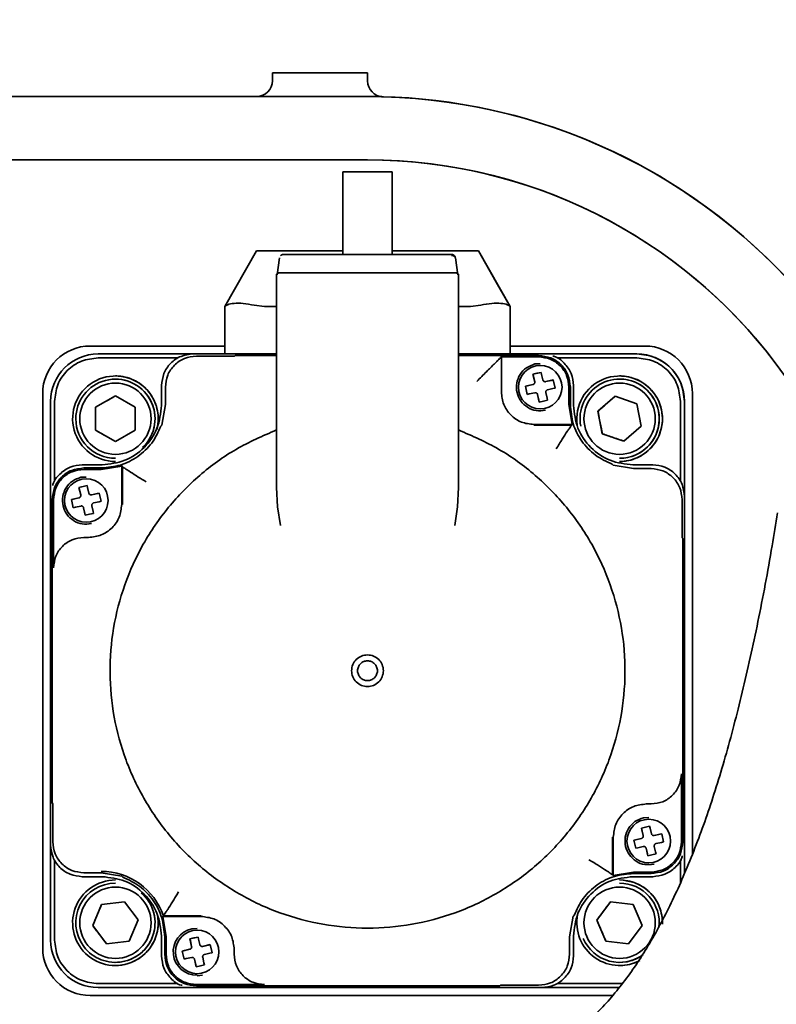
# Model space of a CAD drawing. Header units: millimetres. Extents: x 7702 to 16913, y -3294 to 4428.
# Tile 25 of 88: x 11468 to 11563, y -169 to -44. Entities that reach past the tile are written whole.
import ezdxf

# ---------------------------------------------------------------- set-up
doc = ezdxf.new("R2010")
doc.units = ezdxf.units.MM
doc.header["$LTSCALE"] = 6
doc.header["$PDSIZE"] = -1
doc.layers.add('标注层', color=150, linetype='Continuous')
doc.dimstyles.new('ISO-25', dxfattribs={"dimtxt": 40, "dimasz": 30, "dimexe": 10, "dimexo": 0.625, "dimtad": 1, "dimtoh": 1, "dimdec": 1, "dimtxsty": 'Standard', "dimcen": 2.5, "dimclrd": 1, "dimclre": 1, "dimclrt": 4, "dimadec": 0, "dimazin": 0, "dimtfac": 1, "dimtdec": 1, "dimtmove": 0, "dimatfit": 3, "dimfxl": 1, "dimarcsym": 0})

# ---------------------------------------------------------------- blocks, each defined once
blk = doc.blocks.new('*D31')
at = {"layer": 'Defpoints', "color": 0, "transparency": 16777216}
for p in [(12209.09, 290.79), (10506.46, -126.39)]:
    blk.add_point(p, dxfattribs=at)
at = {"layer": '标注层', "color": 1, "lineweight": -2, "transparency": 16777216}
blk.add_line((11413.82, 95.93), (12179.95, 283.65), dxfattribs=at)
at = {"layer": '标注层', "color": 1, "transparency": 16777216}
blk.add_solid([(12178.76, 288.51), (12181.14, 278.8), (12209.09, 290.79)], dxfattribs=at)
at = {"layer": '标注层', "color": 4, "transparency": 16777216, "insert": (11404.76, 135.54), "char_height": 40, "attachment_point": 1, "rotation": 13.7674}
blk.add_mtext('R1753', dxfattribs=at)
blk = doc.blocks.new('*D33')
at = {"layer": 'Defpoints', "color": 0, "transparency": 16777216}
for p in [(10769.83, 274.04), (8780.09, 178.02), (10106.62, -55.89), (8477.05, -126.39), (12376.05, -126.39)]:
    blk.add_point(p, dxfattribs=at)
at = {"layer": '标注层', "color": 1, "lineweight": -2, "transparency": 16777216}
blk.add_arc((10506.46, -126.39), 479.28, 3.587, 166.413, dxfattribs=at)
at = {"layer": '标注层', "color": 1, "transparency": 16777216}
for points in [[(10045.48, -14.82), (10035.7, -12.77), (10034.46, -43.16)], [(10989.8, -96.25), (10979.8, -96.56), (10985.74, -126.39)]]:
    blk.add_solid(points, dxfattribs=at)
at = {"layer": '标注层', "color": 4, "transparency": 16777216, "insert": (10453.55, 393.23), "char_height": 40, "attachment_point": 1, "rotation": 0.314}
blk.add_mtext('{\\C3;170°}', dxfattribs=at)
blk = doc.blocks.new('*D34')
at = {"layer": 'Defpoints', "color": 0, "transparency": 16777216}
for p in [(8477.05, -126.39), (12376.05, -126.39), (10106.62, -196.89), (8780.09, -430.79), (10769.83, -526.82)]:
    blk.add_point(p, dxfattribs=at)
at = {"layer": '标注层', "color": 1, "lineweight": -2, "transparency": 16777216}
blk.add_arc((10506.46, -126.39), 479.28, 193.587, 356.413, dxfattribs=at)
at = {"layer": '标注层', "color": 1, "transparency": 16777216}
for points in [[(10979.8, -156.22), (10989.8, -156.53), (10985.74, -126.39)], [(10035.7, -240), (10045.48, -237.96), (10034.46, -209.61)]]:
    blk.add_solid(points, dxfattribs=at)
at = {"layer": '标注层', "color": 4, "transparency": 16777216, "insert": (10459.87, -565.42), "char_height": 40, "attachment_point": 1, "rotation": 0.4527}
blk.add_mtext('{\\C3;170°}', dxfattribs=at)

msp = doc.modelspace()

# ---------------------------------------------------------------- linework, layer by layer
at = {"color": 7, "linetype": 'Continuous', "lineweight": 35}
for p, q in [((11499.46, -50.89), (11499.46, -51.89)), ((11499.46, -50.89), (11511.46, -50.89)), ((11511.46, -50.89), (11511.46, -51.92)), ((11511.46, -50.89), (11511.46, -51.92)), ((11421.82, -53.89), (11506.07, -53.89)), ((11506.07, -53.89), (11511.46, -53.89)), ((11511.46, -53.89), (11511.46, -53.89)), ((11513.4, -53.91), (11513.4, -53.91)), ((11506.07, -61.89), (11421.82, -61.89)), ((11511.46, -61.89), (11506.07, -61.89)), ((11508.36, -63.39), (11508.36, -73.82)), ((11514.56, -63.39), (11508.36, -63.39)), ((11514.56, -73.82), (11514.56, -63.39)), ((11493.46, -80.38), (11497.46, -73.39)), ((11500.36, -74.25), (11500.06, -76.39)), ((11522.05, -73.82), (11500.86, -73.82)), ((11508.36, -73.39), (11501.07, -73.39)), ((11521.85, -73.39), (11514.56, -73.39)), ((11522.86, -76.39), (11522.55, -74.25)), ((11529.45, -80.38), (11525.46, -73.39)), ((11525.46, -73.39), (11525.46, -73.39)), ((11527.7, -77.31), (11525.46, -73.39)), ((11499.96, -76.39), (11499.96, -82.37)), ((11522.46, -76.13), (11500.46, -76.13)), ((11522.96, -76.39), (11522.96, -82.37)), ((11522.96, -85.59), (11522.96, -76.39)), ((11529.17, -79.89), (11527.7, -77.31)), ((11493.46, -80.38), (11493.46, -80.39)), ((11493.46, -86.39), (11493.46, -80.39)), ((11497.15, -80.24), (11498.46, -80.39)), ((11499.96, -80.39), (11498.46, -80.39)), ((11524.46, -80.39), (11522.96, -80.39)), ((11525.76, -80.24), (11524.46, -80.39)), ((11529.17, -79.89), (11529.17, -79.89)), ((11529.45, -80.38), (11529.46, -80.39)), ((11529.46, -86.39), (11529.46, -80.39)), ((11529.46, -80.39), (11529.46, -80.39)), ((11529.46, -86.39), (11529.46, -80.39)), ((11499.96, -83.12), (11499.96, -103.26)), ((11522.96, -83.12), (11522.96, -103.26)), ((11493.46, -85.39), (11476.46, -85.39)), ((11522.96, -86.59), (11522.96, -85.59)), ((11546.46, -85.39), (11529.46, -85.39)), ((11489.46, -86.39), (11477.46, -86.39)), ((11487.52, -86.89), (11477.46, -86.89)), ((11489.46, -86.39), (11499.96, -86.39)), ((11494.66, -86.67), (11489.86, -86.67)), ((11494.66, -86.67), (11494.76, -86.59)), ((11499.96, -86.59), (11494.76, -86.59)), ((11522.96, -86.39), (11533.46, -86.39)), ((11522.96, -86.59), (11522.96, -86.85)), ((11533.06, -86.59), (11522.96, -86.59)), ((11528.25, -86.85), (11528.35, -86.76)), ((11528.35, -86.76), (11533.06, -86.76)), ((11528.35, -86.76), (11528.35, -91.19)), ((11545.46, -86.39), (11533.46, -86.39)), ((11545.46, -86.89), (11535.39, -86.89)), ((11532.59, -87.66), (11533.26, -87.64)), ((11533.26, -87.59), (11533.26, -87.59)), ((11533.26, -87.84), (11533.26, -87.84)), ((11479.64, -89.17), (11479.64, -89.17)), ((11532.34, -88.95), (11533.37, -88.72)), ((11532.34, -88.95), (11532.85, -88.83)), ((11532.56, -89.9), (11532.34, -88.95)), ((11532.4, -89.21), (11532.34, -88.95)), ((11532.34, -88.95), (11532.34, -88.95)), ((11532.4, -89.21), (11532.56, -89.9)), ((11532.85, -88.83), (11533.37, -88.72)), ((11533.37, -88.72), (11533.43, -88.97)), ((11533.43, -88.97), (11533.59, -89.67)), ((11543.28, -89.17), (11543.28, -89.17)), ((11479.64, -89.57), (11479.64, -89.57)), ((11485.46, -92.89), (11485.46, -90.39)), ((11485.94, -90.59), (11485.94, -92.79)), ((11522.96, -95.99), (11522.96, -89.85)), ((11531.38, -90.48), (11532.33, -90.26)), ((11531.38, -90.48), (11531.64, -90.42)), ((11531.38, -90.48), (11531.38, -90.48)), ((11531.62, -91.5), (11531.38, -90.48)), ((11531.62, -91.5), (11531.38, -90.48)), ((11531.64, -90.42), (11532.33, -90.26)), ((11532.33, -90.26), (11532.33, -90.26)), ((11532.56, -89.9), (11532.56, -89.9)), ((11533.88, -89.9), (11533.88, -89.9)), ((11533.95, -89.89), (11534.89, -89.67)), ((11534.64, -89.73), (11533.95, -89.89)), ((11533.95, -89.89), (11533.95, -89.89)), ((11534.64, -89.73), (11534.89, -89.67)), ((11535.13, -90.7), (11534.87, -90.76)), ((11534.89, -89.67), (11535.13, -90.7)), ((11536.88, -90.59), (11536.88, -92.79)), ((11537.06, -92.79), (11537.06, -90.59)), ((11537.46, -90.39), (11537.46, -92.89)), ((11537.46, -90.39), (11537.46, -92.89)), ((11543.28, -89.57), (11543.28, -89.57)), ((11470.46, -91.39), (11470.46, -161.39)), ((11470.46, -91.39), (11470.46, -161.39)), ((11477.14, -93.13), (11479.64, -91.68)), ((11479.64, -91.68), (11482.14, -93.13)), ((11531.88, -91.44), (11531.62, -91.5)), ((11531.88, -91.44), (11532.57, -91.29)), ((11532.63, -91.28), (11532.63, -91.28)), ((11533.08, -92.2), (11532.92, -91.51)), ((11532.92, -91.51), (11532.92, -91.51)), ((11533.14, -92.46), (11532.92, -91.51)), ((11534.12, -91.97), (11533.96, -91.27)), ((11534.12, -91.97), (11534.18, -92.22)), ((11534.87, -90.76), (11534.18, -90.91)), ((11540.55, -93.62), (11542.73, -91.73)), ((11542.73, -91.73), (11545.46, -92.68)), ((11552.46, -149.57), (11552.46, -91.39)), ((11552.46, -149.57), (11552.46, -91.39)), ((11471.46, -92.39), (11471.46, -104.39)), ((11471.96, -102.45), (11471.96, -92.39)), ((11477.14, -96.01), (11477.14, -93.13)), ((11477.14, -93.13), (11477.14, -93.13)), ((11482.14, -93.13), (11482.14, -96.01)), ((11485.51, -95.39), (11485.94, -92.79)), ((11533.14, -92.46), (11533.08, -92.2)), ((11533.66, -92.34), (11533.14, -92.46)), ((11534.18, -92.22), (11533.66, -92.34)), ((11537.28, -95.3), (11536.88, -92.79)), ((11545.46, -92.68), (11546, -95.51)), ((11550.96, -92.39), (11550.96, -102.45)), ((11551.46, -104.39), (11551.46, -92.39)), ((11551.46, -92.39), (11551.46, -100.34)), ((11533.26, -93.34), (11533.26, -93.34)), ((11533.93, -93.51), (11533.26, -93.59)), ((11533.26, -93.59), (11533.26, -93.59)), ((11541.09, -96.46), (11540.55, -93.62)), ((11540.55, -93.62), (11540.55, -93.62)), ((11485.39, -95.49), (11485.51, -95.39)), ((11532.46, -95.3), (11537.28, -95.3)), ((11532.46, -95.39), (11537.21, -95.39)), ((11537.21, -95.39), (11537.28, -95.3)), ((11546, -95.51), (11543.82, -97.4)), ((11479.64, -97.46), (11477.14, -96.01)), ((11477.14, -96.01), (11477.14, -96.01)), ((11482.14, -96.01), (11479.64, -97.46)), ((11522.96, -103.26), (11522.96, -95.99)), ((11543.82, -97.4), (11541.09, -96.46)), ((11541.09, -96.46), (11541.09, -96.46)), ((11475.46, -100.39), (11477.96, -100.39)), ((11480.43, -100.55), (11477.86, -100.96)), ((11479.64, -99.57), (11479.64, -99.57)), ((11480.52, -100.61), (11480.43, -100.55)), ((11480.43, -105.39), (11480.43, -100.55)), ((11480.52, -105.39), (11480.52, -100.61)), ((11542.35, -100.32), (11542.45, -100.44)), ((11542.45, -100.44), (11545.05, -100.87)), ((11543.28, -99.57), (11543.28, -99.57)), ((11544.96, -100.39), (11547.46, -100.39)), ((11477.86, -100.79), (11475.66, -100.79)), ((11475.66, -100.96), (11477.86, -100.96)), ((11475.96, -101.89), (11475.96, -101.89)), ((11547.25, -100.87), (11545.05, -100.87)), ((11551.46, -100.94), (11551.46, -104.03)), ((11475.04, -103.25), (11476.07, -103.02)), ((11475.04, -103.25), (11475.55, -103.13)), ((11475.29, -101.96), (11475.96, -101.94)), ((11475.55, -103.13), (11476.07, -103.02)), ((11475.96, -102.14), (11475.96, -102.14)), ((11476.07, -103.02), (11476.13, -103.27)), ((11471.46, -148.39), (11471.46, -104.39)), ((11475.26, -104.2), (11475.04, -103.25)), ((11475.1, -103.51), (11475.04, -103.25)), ((11475.04, -103.25), (11475.04, -103.25)), ((11475.1, -103.51), (11475.26, -104.2)), ((11475.26, -104.2), (11475.26, -104.2)), ((11476.13, -103.27), (11476.29, -103.97)), ((11476.58, -104.2), (11476.58, -104.2)), ((11476.65, -104.19), (11477.59, -103.97)), ((11477.34, -104.03), (11476.65, -104.19)), ((11476.65, -104.19), (11476.65, -104.19)), ((11477.34, -104.03), (11477.59, -103.97)), ((11477.59, -103.97), (11477.83, -105)), ((11500.08, -105.7), (11499.96, -103.26)), ((11522.96, -103.26), (11522.83, -105.7)), ((11551.46, -104.39), (11551.46, -148.39)), ((11551.46, -104.39), (11551.46, -105.44)), ((11471.66, -104.79), (11471.66, -143.08)), ((11471.83, -113.39), (11471.83, -104.79)), ((11474.08, -104.78), (11475.03, -104.56)), ((11474.08, -104.78), (11474.34, -104.72)), ((11474.08, -104.78), (11474.08, -104.78)), ((11474.32, -105.8), (11474.08, -104.78)), ((11474.32, -105.8), (11474.08, -104.78)), ((11474.34, -104.72), (11475.03, -104.56)), ((11474.58, -105.74), (11475.27, -105.59)), ((11475.03, -104.56), (11475.03, -104.56)), ((11475.33, -105.58), (11475.33, -105.58)), ((11476.82, -106.27), (11476.66, -105.57)), ((11477.57, -105.06), (11476.88, -105.21)), ((11477.83, -105), (11477.57, -105.06)), ((11551.17, -109.59), (11551.17, -104.79)), ((11551.46, -105.44), (11551.46, -106.13)), ((11474.58, -105.74), (11474.32, -105.8)), ((11475.78, -106.5), (11475.62, -105.81)), ((11475.62, -105.81), (11475.62, -105.81)), ((11475.84, -106.76), (11475.62, -105.81)), ((11475.84, -106.76), (11475.78, -106.5)), ((11476.36, -106.64), (11475.84, -106.76)), ((11476.88, -106.52), (11476.36, -106.64)), ((11476.82, -106.27), (11476.88, -106.52)), ((11500.08, -105.7), (11500.46, -108.05)), ((11522.46, -108.05), (11522.83, -105.7)), ((11551.46, -106.13), (11551.46, -106.82)), ((11551.46, -106.82), (11551.46, -107.51)), ((11475.96, -107.64), (11475.96, -107.64)), ((11476.63, -107.81), (11475.96, -107.89)), ((11475.96, -107.89), (11475.96, -107.89)), ((11551.46, -107.51), (11551.46, -108.2)), ((11551.46, -108.2), (11551.46, -108.89)), ((11551.46, -108.89), (11551.46, -109.58)), ((11476.26, -109.56), (11475.66, -109.56)), ((11551.17, -109.59), (11551.25, -109.69)), ((11551.25, -147.99), (11551.25, -109.69)), ((11551.46, -109.58), (11551.46, -110.27)), ((11551.46, -110.27), (11551.46, -110.96)), ((11551.46, -110.96), (11551.46, -141.81)), ((11511.46, -125.14), (11511.46, -125.14)), ((11511.46, -127.64), (11511.46, -127.64)), ((11551.08, -139.39), (11551.08, -147.99)), ((11551.46, -141.81), (11551.46, -142.5)), ((11551.46, -142.5), (11551.46, -143.19)), ((11471.74, -143.19), (11471.66, -143.08)), ((11471.74, -143.19), (11471.74, -147.99)), ((11546.65, -143.21), (11547.25, -143.21)), ((11551.46, -143.19), (11551.46, -143.88)), ((11551.46, -143.88), (11551.46, -144.57)), ((11546.29, -144.96), (11546.96, -144.94)), ((11546.96, -144.89), (11546.96, -144.89)), ((11546.96, -145.14), (11546.96, -145.14)), ((11551.46, -144.57), (11551.46, -145.26)), ((11551.46, -145.26), (11551.46, -145.95)), ((11546.04, -146.25), (11547.07, -146.02)), ((11546.04, -146.25), (11546.55, -146.13)), ((11546.26, -147.2), (11546.04, -146.25)), ((11546.1, -146.51), (11546.04, -146.25)), ((11546.04, -146.25), (11546.04, -146.25)), ((11546.1, -146.51), (11546.26, -147.2)), ((11546.55, -146.13), (11547.07, -146.02)), ((11547.07, -146.02), (11547.13, -146.27)), ((11547.13, -146.27), (11547.29, -146.97)), ((11551.46, -145.95), (11551.46, -146.64)), ((11551.46, -146.64), (11551.46, -147.33)), ((11542.39, -147.39), (11542.39, -152.16)), ((11542.48, -147.39), (11542.48, -152.23)), ((11545.08, -147.78), (11546.03, -147.56)), ((11545.08, -147.78), (11545.34, -147.72)), ((11545.08, -147.78), (11545.08, -147.78)), ((11545.32, -148.8), (11545.08, -147.78)), ((11545.32, -148.8), (11545.08, -147.78)), ((11545.34, -147.72), (11546.03, -147.56)), ((11546.03, -147.56), (11546.03, -147.56)), ((11546.26, -147.2), (11546.26, -147.2)), ((11547.58, -147.2), (11547.58, -147.2)), ((11547.65, -147.19), (11548.59, -146.97)), ((11548.34, -147.03), (11547.65, -147.19)), ((11547.65, -147.19), (11547.65, -147.19)), ((11548.34, -147.03), (11548.59, -146.97)), ((11548.59, -146.97), (11548.83, -148)), ((11551.46, -147.33), (11551.46, -148.39)), ((11471.46, -148.39), (11471.46, -160.39)), ((11545.58, -148.74), (11545.32, -148.8)), ((11545.58, -148.74), (11546.27, -148.59)), ((11546.33, -148.58), (11546.33, -148.58)), ((11546.78, -149.5), (11546.62, -148.81)), ((11546.62, -148.81), (11546.62, -148.81)), ((11546.84, -149.76), (11546.62, -148.81)), ((11547.82, -149.27), (11547.66, -148.57)), ((11548.57, -148.06), (11547.88, -148.21)), ((11548.83, -148), (11548.57, -148.06)), ((11551.46, -152.01), (11551.46, -148.39)), ((11551.46, -148.75), (11551.46, -152.01)), ((11471.96, -160.39), (11471.96, -150.32)), ((11546.84, -149.76), (11546.78, -149.5)), ((11547.36, -149.64), (11546.84, -149.76)), ((11547.88, -149.52), (11547.36, -149.64)), ((11547.82, -149.27), (11547.88, -149.52)), ((11550.96, -150.32), (11550.96, -153.16)), ((11546.96, -150.64), (11546.96, -150.64)), ((11547.63, -150.81), (11546.96, -150.89)), ((11546.96, -150.89), (11546.96, -150.89)), ((11477.96, -152.39), (11475.46, -152.39)), ((11475.66, -151.9), (11477.86, -151.9)), ((11480.46, -152.33), (11477.86, -151.9)), ((11480.56, -152.46), (11480.46, -152.33)), ((11542.39, -152.16), (11542.48, -152.23)), ((11542.48, -152.23), (11545.05, -151.81)), ((11547.46, -152.39), (11544.96, -152.39)), ((11547.25, -151.81), (11545.05, -151.81)), ((11545.05, -151.99), (11547.25, -151.99)), ((11479.64, -153.21), (11479.64, -153.21)), ((11543.28, -153.21), (11543.28, -153.21)), ((11476.77, -158.55), (11477.9, -155.9)), ((11477.9, -155.9), (11480.77, -155.55)), ((11477.9, -155.9), (11477.9, -155.9)), ((11480.77, -155.55), (11482.5, -157.86)), ((11540.41, -157.87), (11542.13, -155.56)), ((11542.13, -155.56), (11545, -155.89)), ((11542.13, -155.56), (11542.13, -155.56)), ((11545, -155.89), (11546.14, -158.54)), ((11482.5, -157.86), (11481.37, -160.52)), ((11485.68, -157.32), (11485.61, -157.41)), ((11490.46, -157.41), (11485.61, -157.41)), ((11485.61, -157.41), (11486.03, -159.99)), ((11490.46, -157.32), (11485.68, -157.32)), ((11537.4, -157.39), (11536.97, -159.99)), ((11537.53, -157.28), (11537.4, -157.39)), ((11541.55, -160.52), (11540.41, -157.87)), ((11540.41, -157.87), (11540.41, -157.87)), ((11478.5, -160.86), (11476.77, -158.55)), ((11476.77, -158.55), (11476.77, -158.55)), ((11489.29, -158.96), (11489.96, -158.94)), ((11489.96, -158.89), (11489.96, -158.89)), ((11546.14, -158.54), (11544.42, -160.86)), ((11485.46, -162.39), (11485.46, -159.89)), ((11485.86, -159.99), (11485.86, -162.19)), ((11486.03, -162.19), (11486.03, -159.99)), ((11489.04, -160.25), (11490.07, -160.02)), ((11489.04, -160.25), (11489.55, -160.13)), ((11489.26, -161.2), (11489.04, -160.25)), ((11489.1, -160.51), (11489.04, -160.25)), ((11489.04, -160.25), (11489.04, -160.25)), ((11489.55, -160.13), (11490.07, -160.02)), ((11489.96, -159.14), (11489.96, -159.14)), ((11490.07, -160.02), (11490.13, -160.27)), ((11490.13, -160.27), (11490.29, -160.97)), ((11536.97, -162.19), (11536.97, -159.99)), ((11537.46, -159.89), (11537.46, -162.39)), ((11537.46, -159.89), (11537.46, -162.39)), ((11481.37, -160.52), (11478.5, -160.86)), ((11478.5, -160.86), (11478.5, -160.86)), ((11488.08, -161.78), (11489.03, -161.56)), ((11488.34, -161.72), (11489.03, -161.56)), ((11489.03, -161.56), (11489.03, -161.56)), ((11489.1, -160.51), (11489.26, -161.2)), ((11489.26, -161.2), (11489.26, -161.2)), ((11490.58, -161.2), (11490.58, -161.2)), ((11490.65, -161.19), (11491.59, -160.97)), ((11491.34, -161.03), (11490.65, -161.19)), ((11490.65, -161.19), (11490.65, -161.19)), ((11491.34, -161.03), (11491.59, -160.97)), ((11491.59, -160.97), (11491.83, -162)), ((11494.63, -161.59), (11494.63, -162.19)), ((11544.42, -160.86), (11541.55, -160.52)), ((11541.55, -160.52), (11541.55, -160.52)), ((11488.08, -161.78), (11488.34, -161.72)), ((11488.08, -161.78), (11488.08, -161.78)), ((11488.32, -162.8), (11488.08, -161.78)), ((11488.32, -162.8), (11488.08, -161.78)), ((11488.58, -162.74), (11488.32, -162.8)), ((11488.58, -162.74), (11489.27, -162.59)), ((11489.33, -162.58), (11489.33, -162.58)), ((11489.78, -163.5), (11489.62, -162.81)), ((11489.62, -162.81), (11489.62, -162.81)), ((11489.84, -163.76), (11489.62, -162.81)), ((11490.82, -163.27), (11490.66, -162.57)), ((11491.57, -162.06), (11490.88, -162.21)), ((11491.83, -162), (11491.57, -162.06)), ((11479.64, -163.21), (11479.64, -163.21)), ((11479.64, -163.61), (11479.64, -163.61)), ((11489.84, -163.76), (11489.78, -163.5)), ((11490.36, -163.64), (11489.84, -163.76)), ((11490.88, -163.52), (11490.36, -163.64)), ((11490.82, -163.27), (11490.88, -163.52)), ((11543.28, -163.21), (11543.28, -163.21)), ((11543.28, -163.61), (11543.28, -163.61)), ((11489.96, -164.64), (11489.96, -164.64)), ((11490.63, -164.81), (11489.96, -164.89)), ((11489.96, -164.89), (11489.96, -164.89)), ((11487.52, -165.89), (11477.46, -165.89)), ((11477.46, -166.39), (11489.46, -166.39)), ((11489.46, -166.39), (11533.46, -166.39)), ((11498.46, -166.01), (11489.86, -166.01)), ((11489.86, -166.19), (11528.15, -166.19)), ((11493.96, -166.39), (11493.96, -166.39)), ((11494.65, -166.39), (11494.65, -166.39)), ((11495.34, -166.39), (11495.34, -166.39)), ((11527.57, -166.39), (11527.57, -166.39)), ((11528.26, -166.1), (11528.15, -166.19)), ((11528.26, -166.1), (11533.06, -166.1)), ((11528.26, -166.39), (11528.26, -166.39)), ((11528.95, -166.39), (11528.95, -166.39)), ((11529.64, -166.39), (11529.64, -166.39)), ((11533.46, -166.39), (11543.23, -166.39)), ((11535.39, -165.89), (11543.61, -165.89)), ((11476.46, -167.39), (11542.41, -167.39))]:
    msp.add_line(p, q, dxfattribs=at)
at = {"color": 7, "linetype": 'Continuous', "lineweight": 35, "flags": 128}
msp.add_lwpolyline([(11543.28, -152.81), (11543.73, -152.83), (11545.11, -153.13)], dxfattribs=at)
at = {"color": 7, "linetype": 'Continuous', "lineweight": 35}
for centre, radius in [((11533.26, -90.59), 2.75), ((11479.64, -94.57), 4.5), ((11543.28, -94.57), 4.5), ((11475.96, -104.89), 2.75), ((11546.96, -147.89), 2.75), ((11479.64, -158.21), 4.5), ((11543.28, -158.21), 4.5), ((11489.96, -161.89), 2.75)]:
    msp.add_circle(centre, radius, dxfattribs=at)
for centre, radius, start, end in [((11497.46, -51.89), 2, 270, 0), ((11513.46, -51.92), 2, 180, 268.4617), ((11513.46, -51.92), 2, 180, 268.4617), ((11511.46, -126.39), 72.5, 5.5406, 90), ((11511.46, -126.39), 72.5, 39.5883, 90), ((11511.46, -126.39), 64.5, 36.8723, 90), ((11511.46, -126.39), 64.5, 33.4866, 90), ((11500.86, -74.32), 0.5, 90, 141.6619), ((11476.46, -91.39), 6, 90, 180), ((11476.46, -91.39), 6, 90, 180), ((11546.46, -91.39), 6, 0, 90), ((11546.46, -91.39), 6, 0, 90), ((11477.46, -92.39), 6, 90, 180), ((11545.46, -92.39), 6, 0, 90), ((11479.64, -94.57), 5.4, 46.8513, 270), ((11479.64, -94.57), 5.4, 82.8513, 90), ((11479.64, -94.57), 5.4, 70.8513, 82.8513), ((11479.64, -94.57), 5.4, 58.8513, 70.8513), ((11543.28, -94.57), 5.4, 35.9887, 188.5953), ((11543.28, -94.57), 5.4, 83.9887, 90), ((11543.28, -94.57), 5.4, 71.9887, 83.9887), ((11543.28, -94.57), 5.4, 59.9887, 71.9887), ((11479.64, -94.57), 5, 313.4418, 180), ((11479.64, -94.57), 5, 313.4418, 90), ((11479.64, -94.57), 5.4, 46.8513, 58.8513), ((11479.64, -94.57), 5.4, 34.8513, 46.8513), ((11479.64, -94.57), 5.4, 345.0776, 46.8513), ((11543.28, -94.57), 5, 270, 190.8626), ((11543.28, -94.57), 5, 270, 90), ((11543.28, -94.57), 5.4, 47.9887, 59.9887), ((11543.28, -94.57), 5.4, 35.9887, 47.9887), ((11479.64, -94.57), 5.4, 22.8513, 34.8513), ((11543.28, -94.57), 5.4, 270, 35.9887), ((11543.28, -94.57), 5.4, 23.9887, 35.9887), ((11479.64, -94.57), 5.4, 10.8513, 22.8513), ((11543.28, -94.57), 5.4, 11.9887, 23.9887), ((11479.64, -94.57), 5.4, 358.8513, 10.8513), ((11543.28, -94.57), 5.4, 359.9887, 11.9887), ((11479.64, -94.57), 5, 180, 270), ((11543.28, -94.57), 5.4, 335.9887, 347.9887), ((11543.28, -94.57), 5.4, 347.9887, 359.9887), ((11543.28, -94.57), 5.4, 323.9887, 335.9887), ((11543.28, -94.57), 5.4, 311.9887, 323.9887), ((11543.28, -94.57), 5.4, 287.9887, 299.9887), ((11543.28, -94.57), 5.4, 299.9887, 311.9887), ((11543.28, -94.57), 5.4, 275.9887, 287.9887), ((11511.46, -126.39), 72.5, 303.8622, 354.4594), ((11479.64, -158.21), 5.4, 90, 10.698), ((11477.86, -159.99), 8.27, 18.8153, 90), ((11543.28, -158.21), 5.4, 70.1631, 82.1631), ((11479.64, -158.21), 5, 90, 216.8699), ((11543.28, -158.21), 5, 353.1836, 90), ((11543.28, -158.21), 5, 353.1836, 90), ((11543.28, -158.21), 5.4, 58.1631, 70.1631), ((11543.28, -158.21), 5.4, 2.8113, 70.1631), ((11543.28, -158.21), 5.4, 46.1631, 58.1631), ((11479.64, -158.21), 5, 216.8699, 49.2606), ((11479.64, -158.21), 5, 270, 49.2606), ((11543.28, -158.21), 5.4, 34.1631, 46.1631), ((11543.28, -158.21), 5.4, 22.1631, 34.1631), ((11543.28, -158.21), 5.4, 10.1631, 22.1631), ((11543.28, -158.21), 5.4, 164.6011, 297.1988), ((11543.28, -158.21), 5.4, 358.1631, 10.1631), ((11479.64, -158.21), 5.4, 345.714, 357.714), ((11489.91, -161.86), 2.97, 102.1547, 270.8698), ((11479.64, -158.21), 5.4, 333.714, 345.714), ((11543.28, -158.21), 5, 203.3118, 306.5347), ((11476.46, -161.39), 6, 180, 270), ((11476.46, -161.39), 6, 180, 270), ((11477.46, -160.39), 6, 180, 270), ((11479.64, -158.21), 5.4, 309.714, 321.714), ((11479.64, -158.21), 5.4, 321.714, 333.714), ((11479.64, -158.21), 5.4, 297.714, 309.714), ((11543.28, -158.21), 5, 270, 306.5347), ((11479.64, -158.21), 5.4, 270, 273.714), ((11479.64, -158.21), 5.4, 273.714, 285.714), ((11479.64, -158.21), 5.4, 285.714, 297.714), ((11543.28, -158.21), 5.4, 270, 274.1631), ((11543.28, -158.21), 5.4, 274.1631, 286.1631), ((11543.28, -158.21), 5.4, 286.1631, 298.1631)]:
    msp.add_arc(centre, radius, start, end, dxfattribs=at)
for points, knots in [([(11513.4, -53.91), (11513.4, -53.91), (11513.38, -53.91), (11513, -53.9), (11511.97, -53.89), (11511.46, -53.89)], [0, 0, 0, 0, 0.06706, 0.534964, 1, 1, 1, 1]), ([(11511.46, -53.89), (11511.54, -53.89), (11512.18, -53.89), (11512.83, -53.9), (11512.97, -53.9), (11512.98, -53.9)], [0, 0, 0, 0, 0.1216386, 0.9756041, 1, 1, 1, 1]), ([(11501.07, -73.39), (11500.75, -73.39), (11500.17, -73.39), (11499.41, -73.39), (11498.8, -73.39), (11498.14, -73.39), (11497.56, -73.39), (11497.49, -73.39), (11497.46, -73.39)], [0, 0, 0, 0, 0.139847, 0.259036, 0.367901, 0.481945, 0.718486, 1, 1, 1, 1]), ([(11525.46, -73.39), (11525.42, -73.39), (11525.35, -73.39), (11524.78, -73.39), (11524.11, -73.39), (11523.5, -73.39), (11522.74, -73.39), (11522.16, -73.39), (11521.85, -73.39)], [0, 0, 0, 0, 0.2815145, 0.5180548, 0.6320936, 0.7409635, 0.8601533, 1, 1, 1, 1]), ([(11522.53, -74.2), (11522.53, -74.17), (11522.51, -74.09), (11522.42, -73.97), (11522.29, -73.87), (11522.14, -73.82), (11522.03, -73.83), (11521.97, -73.83)], [0, 0, 0, 0, 0.122009, 0.359238, 0.583028, 0.74093, 1, 1, 1, 1]), ([(11500.46, -76.13), (11500.42, -76.13), (11500.35, -76.13), (11500.22, -76.16), (11500.09, -76.21), (11500.01, -76.27), (11499.96, -76.33), (11499.96, -76.37), (11499.96, -76.39)], [0, 0, 0, 0, 0.13913, 0.269726, 0.496523, 0.726236, 0.833947, 1, 1, 1, 1]), ([(11522.96, -76.39), (11522.95, -76.37), (11522.95, -76.33), (11522.9, -76.27), (11522.82, -76.21), (11522.69, -76.16), (11522.57, -76.13), (11522.49, -76.13), (11522.46, -76.13)], [0, 0, 0, 0, 0.166021, 0.273764, 0.503477, 0.730274, 0.860847, 1, 1, 1, 1]), ([(11497.15, -80.24), (11496.68, -80.15), (11495.73, -79.96), (11494.54, -79.98), (11493.9, -80.13), (11493.66, -80.24), (11493.59, -80.27), (11493.58, -80.28), (11493.57, -80.29), (11493.51, -80.32), (11493.49, -80.35), (11493.46, -80.38)], [0, 0, 0, 0, 0.239508, 0.483845, 0.735914, 0.830182, 0.855447, 0.862607, 0.864818, 0.866118, 1, 1, 1, 1]), ([(11529.45, -80.38), (11529.43, -80.35), (11529.4, -80.32), (11529.32, -80.28), (11529.26, -80.24), (11529.01, -80.13), (11528.37, -79.98), (11527.19, -79.96), (11526.23, -80.14), (11525.76, -80.24)], [0, 0, 0, 0, 0.133338, 0.137569, 0.170821, 0.263088, 0.51473, 0.759518, 1, 1, 1, 1]), ([(11499.96, -82.37), (11499.96, -82.42), (11499.96, -82.52), (11499.96, -82.7), (11499.96, -82.9), (11499.96, -83.05), (11499.96, -83.12)], [0, 0, 0, 0, 0.2492421, 0.4999661, 0.7492503, 1, 1, 1, 1]), ([(11522.96, -82.37), (11522.96, -82.42), (11522.96, -82.52), (11522.96, -82.7), (11522.96, -82.9), (11522.96, -83.05), (11522.96, -83.12)], [0, 0, 0, 0, 0.249235, 0.499966, 0.749257, 1, 1, 1, 1]), ([(11525.26, -89.85), (11525.67, -89.44), (11526.44, -88.67), (11527.28, -87.82), (11527.78, -87.33), (11528.04, -87.07), (11528.22, -86.89), (11528.24, -86.87), (11528.25, -86.85)], [0, 0, 0, 0, 0.309084, 0.575226, 0.687153, 0.797518, 0.904155, 1, 1, 1, 1]), ([(11534.85, -86.67), (11534.9, -86.67), (11535.46, -86.78), (11536.34, -87.53), (11537.28, -88.81), (11537.4, -89.86), (11537.46, -90.39)], [0, 0, 0, 0, 0.028635, 0.352423, 0.676212, 1, 1, 1, 1]), ([(11534.94, -86.68), (11534.96, -86.69), (11535.48, -86.79), (11536.34, -87.53), (11537.28, -88.81), (11537.4, -89.86), (11537.46, -90.39)], [0, 0, 0, 0, 0.010394, 0.340263, 0.670131, 1, 1, 1, 1]), ([(11532.33, -90.26), (11532.35, -90.26), (11532.39, -90.25), (11532.46, -90.2), (11532.52, -90.13), (11532.56, -90.04), (11532.57, -89.96), (11532.56, -89.92), (11532.56, -89.9)], [0, 0, 0, 0, 0.131007, 0.258188, 0.500428, 0.742388, 0.869317, 1, 1, 1, 1]), ([(11533.59, -89.67), (11533.59, -89.69), (11533.61, -89.72), (11533.65, -89.79), (11533.72, -89.86), (11533.81, -89.89), (11533.89, -89.9), (11533.93, -89.89), (11533.95, -89.89)], [0, 0, 0, 0, 0.130678, 0.257598, 0.499524, 0.741798, 0.868988, 1, 1, 1, 1]), ([(11479.64, -91.68), (11479.19, -91.94), (11478.35, -92.42), (11477.52, -92.9), (11477.14, -93.13)], [0, 0, 0, 0, 0.534686, 1, 1, 1, 1]), ([(11532.92, -91.51), (11532.92, -91.49), (11532.91, -91.45), (11532.87, -91.39), (11532.79, -91.32), (11532.68, -91.27), (11532.6, -91.28), (11532.57, -91.29)], [0, 0, 0, 0, 0.128037, 0.254845, 0.504056, 0.749979, 1, 1, 1, 1]), ([(11534.18, -90.91), (11534.16, -90.92), (11534.12, -90.93), (11534.06, -90.97), (11533.99, -91.04), (11533.95, -91.14), (11533.95, -91.21), (11533.95, -91.25), (11533.96, -91.27)], [0, 0, 0, 0, 0.131007, 0.258188, 0.500428, 0.742388, 0.869317, 1, 1, 1, 1]), ([(11542.73, -91.73), (11542.34, -92.07), (11541.61, -92.7), (11540.89, -93.33), (11540.55, -93.62)], [0, 0, 0, 0, 0.534686, 1, 1, 1, 1]), ([(11477.14, -93.13), (11477.14, -93.49), (11477.14, -94.35), (11477.14, -95.34), (11477.14, -95.92), (11477.14, -96.01)], [0, 0, 0, 0, 0.388748, 0.899654, 1, 1, 1, 1]), ([(11540.55, -93.62), (11540.62, -93.99), (11540.78, -94.83), (11540.97, -95.8), (11541.08, -96.36), (11541.09, -96.46)], [0, 0, 0, 0, 0.388748, 0.899654, 1, 1, 1, 1]), ([(11537.21, -95.39), (11537.2, -95.4), (11537.18, -95.42), (11537.07, -95.58), (11536.9, -95.83), (11536.57, -96.31), (11536.01, -97.16), (11535.53, -97.97), (11535.28, -98.39)], [0, 0, 0, 0, 0.102843, 0.209248, 0.32317, 0.44806, 0.711932, 1, 1, 1, 1]), ([(11477.14, -96.01), (11477.58, -96.27), (11478.42, -96.75), (11479.25, -97.23), (11479.64, -97.46)], [0, 0, 0, 0, 0.534686, 1, 1, 1, 1]), ([(11541.09, -96.46), (11541.58, -96.63), (11542.49, -96.94), (11543.4, -97.26), (11543.82, -97.4)], [0, 0, 0, 0, 0.5346859, 1, 1, 1, 1]), ([(11471.73, -102.99), (11471.74, -102.95), (11471.85, -102.39), (11472.59, -101.5), (11473.88, -100.57), (11474.93, -100.45), (11475.46, -100.39)], [0, 0, 0, 0, 0.028208, 0.352139, 0.676069, 1, 1, 1, 1]), ([(11480.52, -100.61), (11480.53, -100.62), (11480.56, -100.64), (11480.71, -100.75), (11480.96, -100.92), (11481.45, -101.25), (11482.22, -101.76), (11483.02, -102.23), (11483.44, -102.48), (11483.52, -102.53)], [0, 0, 0, 0, 0.103372, 0.2098, 0.324056, 0.449227, 0.711795, 0.945201, 1, 1, 1, 1]), ([(11551.46, -100.34), (11551.46, -100.35), (11551.46, -100.36), (11551.46, -100.43), (11551.46, -100.51), (11551.46, -100.61), (11551.46, -100.75), (11551.46, -100.86), (11551.46, -100.94)], [0, 0, 0, 0, 0.239443, 0.369436, 0.5, 0.629993, 0.760557, 1, 1, 1, 1]), ([(11475.03, -104.56), (11475.05, -104.56), (11475.09, -104.55), (11475.16, -104.5), (11475.22, -104.43), (11475.26, -104.34), (11475.27, -104.26), (11475.26, -104.22), (11475.26, -104.2)], [0, 0, 0, 0, 0.131007, 0.258188, 0.500428, 0.742388, 0.869317, 1, 1, 1, 1]), ([(11476.29, -103.97), (11476.29, -103.99), (11476.31, -104.02), (11476.35, -104.09), (11476.42, -104.16), (11476.51, -104.19), (11476.59, -104.2), (11476.63, -104.19), (11476.65, -104.19)], [0, 0, 0, 0, 0.130678, 0.257598, 0.499524, 0.741798, 0.868988, 1, 1, 1, 1]), ([(11475.62, -105.81), (11475.62, -105.79), (11475.61, -105.75), (11475.57, -105.69), (11475.49, -105.62), (11475.38, -105.57), (11475.3, -105.58), (11475.27, -105.59)], [0, 0, 0, 0, 0.1280365, 0.2548453, 0.5040562, 0.7499795, 1, 1, 1, 1]), ([(11476.88, -105.21), (11476.86, -105.22), (11476.82, -105.23), (11476.76, -105.27), (11476.69, -105.34), (11476.65, -105.44), (11476.65, -105.51), (11476.65, -105.55), (11476.66, -105.57)], [0, 0, 0, 0, 0.131007, 0.258188, 0.500428, 0.742388, 0.869317, 1, 1, 1, 1]), ([(11563.22, -106.45), (11562.99, -107.85), (11562.49, -110.95), (11561.66, -115.53), (11560.74, -120.24), (11559.77, -124.79), (11558.76, -129.16), (11557.7, -133.35), (11556.61, -137.34), (11555.48, -141.11), (11554.31, -144.66), (11553.09, -148.03), (11551.81, -151.25), (11550.47, -154.31), (11549.08, -157.18), (11547.63, -159.88), (11546.12, -162.39), (11544.54, -164.73), (11542.88, -166.88), (11541.45, -168.55), (11540.58, -169.41), (11540.28, -169.7)], [0, 0, 0, 0, 0.0371785, 0.0826716, 0.1288937, 0.1758661, 0.2235953, 0.2720722, 0.3212695, 0.3711397, 0.4216132, 0.4726917, 0.5269071, 0.5824756, 0.6398459, 0.6992402, 0.7609237, 0.8252171, 0.8925224, 0.963363, 1, 1, 1, 1]), ([(11546.95, -150.83), (11546.79, -150.85), (11546.23, -150.89), (11545.32, -150.48), (11544.45, -149.68), (11543.96, -148.58), (11543.92, -147.38), (11544.35, -146.26), (11545.17, -145.36), (11545.91, -145.1), (11546.29, -144.96)], [0, 0, 0, 0, 0.057203, 0.191888, 0.326574, 0.461259, 0.595944, 0.730629, 0.865315, 1, 1, 1, 1]), ([(11546.03, -147.56), (11546.05, -147.56), (11546.09, -147.55), (11546.16, -147.5), (11546.22, -147.43), (11546.26, -147.34), (11546.27, -147.26), (11546.26, -147.22), (11546.26, -147.2)], [0, 0, 0, 0, 0.131007, 0.258188, 0.500428, 0.742388, 0.869317, 1, 1, 1, 1]), ([(11547.29, -146.97), (11547.29, -146.99), (11547.31, -147.02), (11547.35, -147.09), (11547.42, -147.16), (11547.51, -147.19), (11547.59, -147.2), (11547.63, -147.19), (11547.65, -147.19)], [0, 0, 0, 0, 0.130678, 0.257598, 0.499524, 0.741798, 0.868988, 1, 1, 1, 1]), ([(11546.62, -148.81), (11546.62, -148.79), (11546.61, -148.75), (11546.57, -148.69), (11546.49, -148.62), (11546.38, -148.57), (11546.3, -148.58), (11546.27, -148.59)], [0, 0, 0, 0, 0.128037, 0.254845, 0.504056, 0.749979, 1, 1, 1, 1]), ([(11547.88, -148.21), (11547.86, -148.22), (11547.82, -148.23), (11547.76, -148.27), (11547.69, -148.34), (11547.65, -148.44), (11547.65, -148.51), (11547.65, -148.55), (11547.66, -148.57)], [0, 0, 0, 0, 0.131007, 0.258188, 0.500428, 0.742388, 0.869317, 1, 1, 1, 1]), ([(11542.39, -152.16), (11542.38, -152.15), (11542.35, -152.14), (11542.2, -152.03), (11541.95, -151.85), (11541.47, -151.53), (11540.62, -150.97), (11539.81, -150.5), (11539.39, -150.25)], [0, 0, 0, 0, 0.103053, 0.20965, 0.323673, 0.448617, 0.712371, 1, 1, 1, 1]), ([(11551.18, -149.78), (11551.17, -149.83), (11551.07, -150.39), (11550.32, -151.27), (11549.04, -152.21), (11547.98, -152.33), (11547.46, -152.39)], [0, 0, 0, 0, 0.0288515, 0.3525676, 0.6762838, 1, 1, 1, 1]), ([(11551.16, -149.87), (11551.16, -149.89), (11551.06, -150.41), (11550.32, -151.27), (11549.04, -152.21), (11547.98, -152.33), (11547.46, -152.39)], [0, 0, 0, 0, 0.010394, 0.340263, 0.670131, 1, 1, 1, 1]), ([(11485.68, -157.32), (11485.69, -157.31), (11485.71, -157.29), (11485.81, -157.13), (11485.99, -156.88), (11486.32, -156.4), (11486.82, -155.62), (11487.3, -154.82), (11487.55, -154.4), (11487.59, -154.32)], [0, 0, 0, 0, 0.103372, 0.2098, 0.324056, 0.449227, 0.711795, 0.945201, 1, 1, 1, 1]), ([(11477.9, -155.9), (11477.7, -156.37), (11477.32, -157.26), (11476.95, -158.14), (11476.77, -158.55)], [0, 0, 0, 0, 0.534686, 1, 1, 1, 1]), ([(11542.13, -155.56), (11541.83, -155.97), (11541.25, -156.74), (11540.68, -157.51), (11540.41, -157.87)], [0, 0, 0, 0, 0.534686, 1, 1, 1, 1]), ([(11540.41, -157.87), (11540.56, -158.21), (11540.89, -159), (11541.29, -159.91), (11541.51, -160.44), (11541.55, -160.52)], [0, 0, 0, 0, 0.3887475, 0.8996539, 1, 1, 1, 1]), ([(11476.77, -158.55), (11476.99, -158.85), (11477.51, -159.53), (11478.1, -160.33), (11478.45, -160.79), (11478.5, -160.86)], [0, 0, 0, 0, 0.3887475, 0.8996539, 1, 1, 1, 1]), ([(11489.03, -161.56), (11489.05, -161.56), (11489.09, -161.55), (11489.16, -161.5), (11489.22, -161.43), (11489.26, -161.34), (11489.27, -161.26), (11489.26, -161.22), (11489.26, -161.2)], [0, 0, 0, 0, 0.1310068, 0.2581879, 0.5004281, 0.7423878, 0.8693174, 1, 1, 1, 1]), ([(11490.29, -160.97), (11490.29, -160.99), (11490.31, -161.02), (11490.35, -161.09), (11490.42, -161.16), (11490.51, -161.19), (11490.59, -161.2), (11490.63, -161.19), (11490.65, -161.19)], [0, 0, 0, 0, 0.1306777, 0.2575976, 0.499524, 0.7417977, 0.8689884, 1, 1, 1, 1]), ([(11488.06, -166.11), (11488.02, -166.1), (11487.46, -166), (11486.57, -165.25), (11485.63, -163.97), (11485.52, -162.91), (11485.46, -162.39)], [0, 0, 0, 0, 0.028423, 0.352282, 0.676141, 1, 1, 1, 1]), ([(11489.62, -162.81), (11489.62, -162.79), (11489.61, -162.75), (11489.57, -162.69), (11489.49, -162.62), (11489.38, -162.57), (11489.3, -162.58), (11489.27, -162.59)], [0, 0, 0, 0, 0.128037, 0.254845, 0.504056, 0.749979, 1, 1, 1, 1]), ([(11490.88, -162.21), (11490.86, -162.22), (11490.82, -162.23), (11490.76, -162.27), (11490.69, -162.34), (11490.65, -162.44), (11490.65, -162.51), (11490.65, -162.55), (11490.66, -162.57)], [0, 0, 0, 0, 0.131007, 0.258188, 0.500428, 0.742388, 0.869317, 1, 1, 1, 1])]:
    msp.add_open_spline(points, degree=3, knots=knots, dxfattribs=at)
for points in [[(11522.55, -74.28), (11522.54, -74.23), (11522.52, -74.14), (11522.41, -74.02), (11522.25, -73.95), (11522.12, -73.95), (11522.05, -73.95)], [(11477.46, -86.89), (11476.74, -86.97), (11475.29, -87.14), (11473.48, -88.41), (11472.2, -90.23), (11472.04, -91.67), (11471.96, -92.39)], [(11485.46, -90.39), (11485.52, -89.86), (11485.64, -88.82), (11486.56, -87.49), (11487.88, -86.57), (11488.93, -86.45), (11489.46, -86.39)], [(11489.86, -86.67), (11489.34, -86.73), (11488.32, -86.85), (11487.02, -87.75), (11486.12, -89.05), (11486, -90.08), (11485.94, -90.59)], [(11522.96, -89.85), (11522.96, -89.46), (11522.96, -88.69), (11522.96, -87.7), (11522.96, -87), (11522.96, -86.9), (11522.96, -86.85)], [(11537.06, -90.59), (11536.99, -90.06), (11536.87, -89.02), (11535.95, -87.69), (11534.63, -86.77), (11533.58, -86.65), (11533.06, -86.59)], [(11533.06, -86.76), (11533.56, -86.82), (11534.56, -86.94), (11535.82, -87.82), (11536.71, -89.08), (11536.82, -90.09), (11536.88, -90.59)], [(11545.46, -86.39), (11546.24, -86.48), (11547.82, -86.66), (11549.8, -88.05), (11551.19, -90.03), (11551.37, -91.6), (11551.46, -92.39)], [(11545.46, -86.89), (11546.18, -86.97), (11547.62, -87.14), (11549.44, -88.41), (11550.71, -90.23), (11550.87, -91.67), (11550.96, -92.39)], [(11533.93, -93.51), (11533.54, -93.56), (11532.75, -93.64), (11531.62, -93.19), (11530.75, -92.37), (11530.26, -91.28), (11530.22, -90.08), (11530.65, -88.96), (11531.47, -88.06), (11532.21, -87.8), (11532.59, -87.66)], [(11532.56, -89.9), (11532.56, -89.94), (11532.57, -90.02), (11532.52, -90.13), (11532.44, -90.22), (11532.37, -90.25), (11532.33, -90.26)], [(11528.35, -91.19), (11528.41, -91.73), (11528.53, -92.8), (11529.48, -94.16), (11530.84, -95.11), (11531.92, -95.24), (11532.46, -95.3)], [(11532.57, -91.29), (11532.6, -91.28), (11532.68, -91.27), (11532.8, -91.32), (11532.89, -91.4), (11532.91, -91.47), (11532.92, -91.51)], [(11477.96, -100.39), (11478.94, -100.28), (11480.9, -100.05), (11483.38, -98.32), (11485.12, -95.84), (11485.34, -93.87), (11485.46, -92.89)], [(11542.35, -100.32), (11541.61, -99.97), (11540.11, -99.28), (11538.42, -97.45), (11537.27, -95.24), (11537.13, -93.61), (11537.06, -92.79)], [(11537.46, -92.89), (11537.57, -93.87), (11537.79, -95.84), (11539.53, -98.32), (11542.01, -100.05), (11543.97, -100.28), (11544.96, -100.39)], [(11537.46, -92.89), (11537.57, -93.87), (11537.79, -95.84), (11539.53, -98.32), (11542.01, -100.05), (11543.97, -100.28), (11544.96, -100.39)], [(11485.39, -95.49), (11485.04, -96.24), (11484.35, -97.73), (11482.52, -99.42), (11480.31, -100.57), (11478.67, -100.72), (11477.86, -100.79)], [(11522.96, -95.99), (11524.68, -96.75), (11528.14, -98.25), (11532.72, -101.61), (11536.69, -105.65), (11539.9, -110.33), (11542.24, -115.48), (11543.67, -120.97), (11544.12, -126.62), (11543.59, -132.26), (11542.09, -137.73), (11539.67, -142.85), (11536.39, -147.48), (11532.37, -151.48), (11527.72, -154.71), (11522.58, -157.1), (11517.1, -158.56), (11511.46, -159.05), (11505.81, -158.56), (11500.33, -157.1), (11495.19, -154.71), (11490.54, -151.48), (11486.52, -147.48), (11483.25, -142.85), (11480.82, -137.73), (11479.33, -132.26), (11478.79, -126.62), (11479.25, -120.97), (11480.67, -115.48), (11483.02, -110.33), (11486.22, -105.65), (11490.19, -101.61), (11494.78, -98.25), (11498.23, -96.75), (11499.96, -95.99)], [(11547.46, -100.39), (11547.98, -100.45), (11549.03, -100.57), (11550.35, -101.49), (11551.28, -102.82), (11551.4, -103.86), (11551.46, -104.39)], [(11547.46, -100.39), (11547.98, -100.45), (11549.03, -100.57), (11550.35, -101.49), (11551.28, -102.82), (11551.4, -103.86), (11551.46, -104.39)], [(11475.66, -100.79), (11475.13, -100.85), (11474.08, -100.97), (11472.76, -101.89), (11471.84, -103.22), (11471.72, -104.26), (11471.66, -104.79)], [(11471.83, -104.79), (11471.89, -104.29), (11472, -103.28), (11472.89, -102.02), (11474.15, -101.14), (11475.16, -101.02), (11475.66, -100.96)], [(11551.17, -104.79), (11551.11, -104.28), (11550.99, -103.25), (11550.09, -101.95), (11548.79, -101.05), (11547.77, -100.93), (11547.25, -100.87)], [(11476.63, -107.81), (11476.24, -107.86), (11475.45, -107.94), (11474.32, -107.49), (11473.45, -106.67), (11472.96, -105.58), (11472.92, -104.38), (11473.35, -103.26), (11474.17, -102.36), (11474.91, -102.1), (11475.29, -101.96)], [(11475.26, -104.2), (11475.26, -104.24), (11475.27, -104.32), (11475.22, -104.43), (11475.14, -104.52), (11475.07, -104.55), (11475.03, -104.56)], [(11475.27, -105.59), (11475.3, -105.58), (11475.38, -105.57), (11475.5, -105.62), (11475.59, -105.7), (11475.61, -105.77), (11475.62, -105.81)], [(11476.26, -109.56), (11476.8, -109.5), (11477.9, -109.37), (11479.28, -108.41), (11480.24, -107.03), (11480.37, -105.94), (11480.43, -105.39)], [(11471.83, -113.39), (11471.89, -112.89), (11472, -111.88), (11472.89, -110.62), (11474.15, -109.74), (11475.16, -109.62), (11475.66, -109.56)], [(11511.46, -128.39), (11511.19, -128.36), (11510.67, -128.3), (11510, -127.83), (11509.56, -127.17), (11509.4, -126.39), (11509.56, -125.6), (11510, -124.94), (11510.67, -124.48), (11511.19, -124.42), (11511.46, -124.39)], [(11511.46, -124.39), (11511.19, -124.42), (11510.67, -124.48), (11510, -124.94), (11509.56, -125.6), (11509.4, -126.39), (11509.56, -127.17), (11510, -127.83), (11510.67, -128.3), (11511.19, -128.36), (11511.46, -128.39)], [(11511.46, -127.64), (11511.29, -127.62), (11510.96, -127.58), (11510.55, -127.29), (11510.27, -126.88), (11510.17, -126.39), (11510.27, -125.9), (11510.55, -125.48), (11510.96, -125.19), (11511.29, -125.16), (11511.46, -125.14)], [(11511.46, -124.39), (11511.72, -124.42), (11512.24, -124.48), (11512.91, -124.94), (11513.35, -125.6), (11513.51, -126.39), (11513.35, -127.17), (11512.91, -127.83), (11512.24, -128.3), (11511.72, -128.36), (11511.46, -128.39)], [(11511.46, -127.64), (11511.62, -127.62), (11511.95, -127.58), (11512.36, -127.29), (11512.64, -126.88), (11512.74, -126.39), (11512.64, -125.9), (11512.36, -125.48), (11511.95, -125.19), (11511.62, -125.16), (11511.46, -125.14)], [(11511.46, -125.14), (11511.62, -125.16), (11511.95, -125.19), (11512.36, -125.48), (11512.64, -125.9), (11512.74, -126.39), (11512.64, -126.88), (11512.36, -127.29), (11511.95, -127.58), (11511.62, -127.62), (11511.46, -127.64)], [(11551.08, -139.39), (11551.02, -139.89), (11550.91, -140.89), (11550.02, -142.16), (11548.76, -143.04), (11547.76, -143.16), (11547.25, -143.21)], [(11546.65, -143.21), (11546.11, -143.28), (11545.01, -143.4), (11543.63, -144.37), (11542.67, -145.75), (11542.54, -146.84), (11542.48, -147.39)], [(11546.26, -147.2), (11546.26, -147.24), (11546.27, -147.32), (11546.22, -147.43), (11546.14, -147.52), (11546.07, -147.55), (11546.03, -147.56)], [(11475.46, -152.39), (11474.93, -152.33), (11473.88, -152.21), (11472.56, -151.28), (11471.64, -149.96), (11471.52, -148.91), (11471.46, -148.39)], [(11471.74, -147.99), (11471.8, -148.5), (11471.92, -149.53), (11472.82, -150.82), (11474.12, -151.73), (11475.14, -151.84), (11475.66, -151.9)], [(11546.27, -148.59), (11546.3, -148.58), (11546.38, -148.57), (11546.5, -148.62), (11546.59, -148.7), (11546.61, -148.77), (11546.62, -148.81)], [(11551.08, -147.99), (11551.02, -148.49), (11550.91, -149.49), (11550.02, -150.76), (11548.76, -151.64), (11547.76, -151.75), (11547.25, -151.81)], [(11547.25, -151.99), (11547.78, -151.93), (11548.83, -151.81), (11550.15, -150.88), (11551.07, -149.56), (11551.19, -148.51), (11551.25, -147.99)], [(11485.46, -159.89), (11485.34, -158.91), (11485.12, -156.94), (11483.38, -154.46), (11480.9, -152.73), (11478.94, -152.5), (11477.96, -152.39)], [(11480.56, -152.46), (11481.31, -152.8), (11482.8, -153.49), (11484.49, -155.32), (11485.64, -157.53), (11485.78, -159.17), (11485.86, -159.99)], [(11544.96, -152.39), (11543.97, -152.5), (11542.01, -152.73), (11539.53, -154.46), (11537.79, -156.94), (11537.57, -158.91), (11537.46, -159.89)], [(11544.96, -152.39), (11543.97, -152.5), (11542.01, -152.73), (11539.53, -154.46), (11537.79, -156.94), (11537.57, -158.91), (11537.46, -159.89)], [(11537.53, -157.28), (11537.87, -156.54), (11538.56, -155.05), (11540.39, -153.35), (11542.6, -152.2), (11544.24, -152.06), (11545.05, -151.99)], [(11494.63, -161.59), (11494.57, -161.04), (11494.44, -159.95), (11493.48, -158.57), (11492.1, -157.6), (11491, -157.48), (11490.46, -157.41)], [(11477.46, -165.89), (11476.74, -165.81), (11475.29, -165.64), (11473.48, -164.37), (11472.2, -162.55), (11472.04, -161.11), (11471.96, -160.39)], [(11489.26, -161.2), (11489.26, -161.24), (11489.27, -161.32), (11489.22, -161.43), (11489.14, -161.52), (11489.07, -161.55), (11489.03, -161.56)], [(11485.86, -162.19), (11485.92, -162.71), (11486.04, -163.76), (11486.96, -165.08), (11488.28, -166.01), (11489.33, -166.13), (11489.86, -166.19)], [(11489.86, -166.01), (11489.36, -165.95), (11488.35, -165.84), (11487.09, -164.96), (11486.2, -163.69), (11486.09, -162.69), (11486.03, -162.19)], [(11489.27, -162.59), (11489.3, -162.58), (11489.38, -162.57), (11489.5, -162.62), (11489.59, -162.7), (11489.61, -162.77), (11489.62, -162.81)], [(11498.46, -166.01), (11497.95, -165.95), (11496.95, -165.84), (11495.69, -164.96), (11494.8, -163.69), (11494.69, -162.69), (11494.63, -162.19)], [(11533.06, -166.1), (11533.57, -166.04), (11534.59, -165.93), (11535.89, -165.02), (11536.79, -163.73), (11536.91, -162.7), (11536.97, -162.19)], [(11537.46, -162.39), (11537.4, -162.91), (11537.28, -163.96), (11536.35, -165.28), (11535.03, -166.21), (11533.98, -166.33), (11533.46, -166.39)], [(11537.46, -162.39), (11537.4, -162.91), (11537.28, -163.96), (11536.35, -165.28), (11535.03, -166.21), (11533.98, -166.33), (11533.46, -166.39)]]:
    msp.add_open_spline(points, degree=3, dxfattribs=at)

# ---------------------------------------------------------------- dimensions: what is measured, and where the dimension line sits
at = {"layer": '标注层'}
for base, line1, line2, picture, middle in [((10769.83, 274.04), ((12376.05, -126.39), (8477.05, -126.39)), ((10106.62, -55.89), (8780.09, 178.02)), '*D33', (10503.83, 352.88)), ((10769.83, -526.82), ((10106.62, -196.89), (8780.09, -430.79)), ((12376.05, -126.39), (8477.05, -126.39)), '*D34', (10510.24, -605.65))]:
    dim = msp.add_angular_dim_2l(base=base, line1=line1, line2=line2, text='{\\C3;<>}', dimstyle='ISO-25', dxfattribs=at)
    dim.commit()
    dim.dimension.update_dxf_attribs({"geometry": picture, "text_midpoint": middle, "dimtype": 162})
dim = msp.add_radius_dim(center=(10506.46, -126.39), mpoint=(12209.09, 290.79), dimstyle='ISO-25', dxfattribs=at)
dim.commit()
dim.dimension.update_dxf_attribs({"geometry": '*D31', "text_midpoint": (11481.27, 112.46), "dimtype": 164})

doc.saveas('drawing.dxf')
